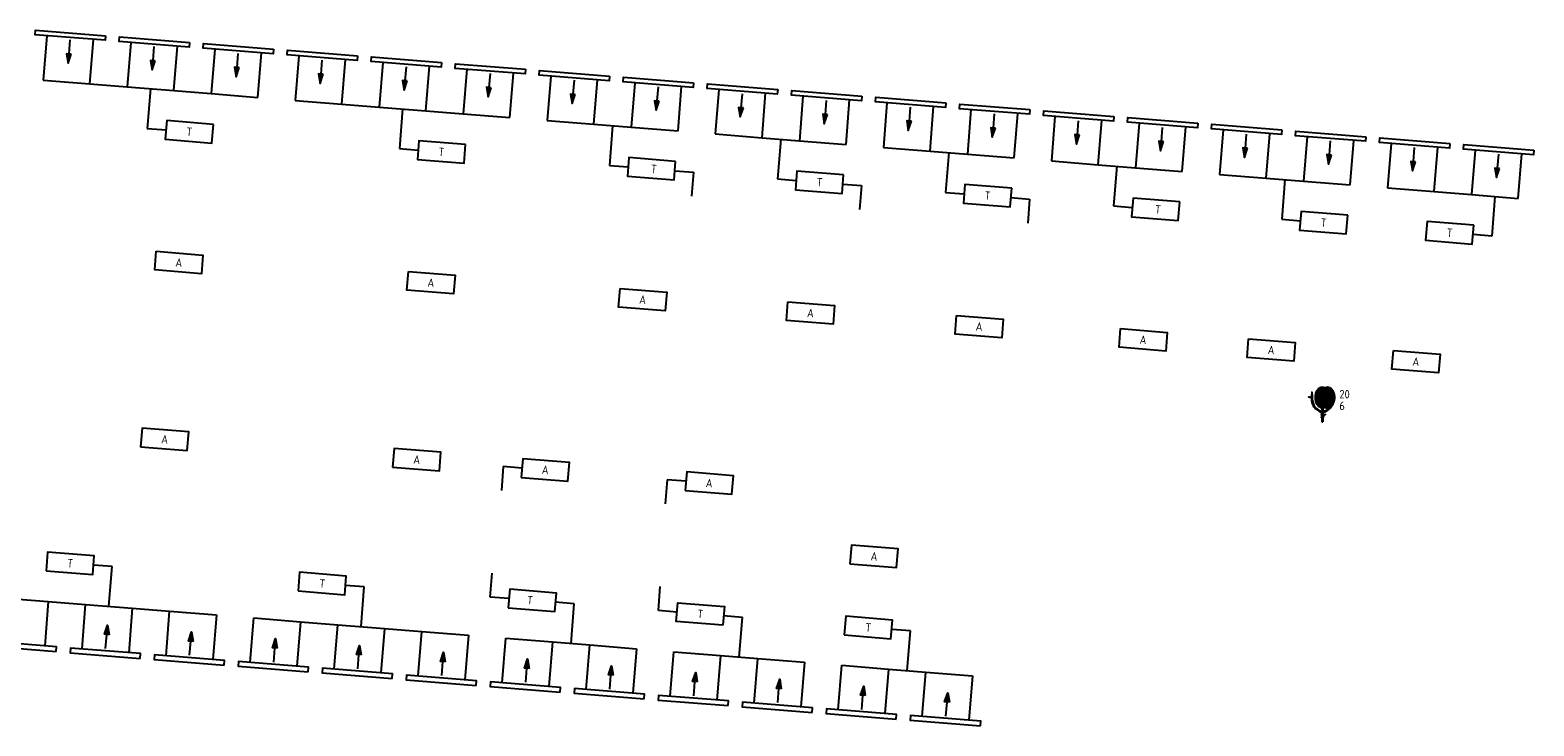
# Model space of a CAD drawing. Extents: x -273 to 65129, y -28384 to 819.
# Tile 3 of 3: x 33017 to 65129, y -14962 to -104. Entities that reach past the tile are written whole.
import ezdxf
from ezdxf.enums import TextEntityAlignment as Align

# ---------------------------------------------------------------- set-up
doc = ezdxf.new("R2010")
doc.units = 0
doc.header["$LTSCALE"] = 200
doc.header["$MEASUREMENT"] = 0
doc.layers.get('0').update_dxf_attribs({"linetype": 'CONTINUOUS'})
for name, color, linetype in [('BB8000--_INVENTARIS', 7, 'CONTINUOUS'), ('DEMONTEREN', 5, 'CONTINUOUS'), ('FA6513--_S240', 240, 'CONTINUOUS'), ('FB6513--_S1', 1, 'CONTINUOUS'), ('FL6513--_BRANDBLUSMAT', 7, 'CONTINUOUS'), ('FL6513--_S7', 7, 'CONTINUOUS'), ('FL6513--_S7_3D', 7, 'CONTINUOUS'), ('NIEUW', 5, 'CONTINUOUS'), ('WL570---_LUCHT-A-BESTAAND', 2, 'CONTINUOUS'), ('WL570---_SYMBOOL-BESTAAND', 1, 'CONTINUOUS')]:
    doc.layers.add(name, color=color, linetype=linetype)
doc.styles.add('B-01', font='isocp.shx')
doc.styles.add('BEVEILIGING', font='iso')
doc.styles.get("Standard").update_dxf_attribs({"font": 'txt', "width": 0.6})

# ---------------------------------------------------------------- blocks, each defined once
blk = doc.blocks.new('*X4')
at = {"color": 0}
for p, q in [((27.01, 211.57), (30.23, 214.78)), ((27.02, 211.31), (30.64, 214.93)), ((27.02, 211.84), (30.05, 214.87)), ((27.04, 211.06), (30.98, 215)), ((27.04, 212.13), (29.86, 214.94)), ((27.07, 210.83), (31.25, 215.01)), ((27.09, 212.44), (29.64, 214.99)), ((27.11, 210.6), (31.48, 214.98)), ((27.16, 212.77), (29.4, 215.01)), ((27.16, 210.39), (31.69, 214.92)), ((27.21, 210.18), (31.88, 214.84)), ((27.27, 213.15), (29.11, 214.99)), ((27.28, 209.98), (32.05, 214.75)), ((27.35, 209.79), (32.21, 214.64)), ((27.44, 209.61), (32.36, 214.53)), ((27.47, 213.62), (28.73, 214.88)), ((27.53, 209.43), (32.5, 214.4)), ((27.63, 209.27), (32.63, 214.26)), ((27.74, 209.11), (32.75, 214.12)), ((27.85, 208.96), (32.86, 213.96)), ((27.98, 208.82), (32.96, 213.8)), ((28.11, 208.69), (33.06, 213.63)), ((28.25, 208.57), (33.14, 213.46)), ((28.41, 208.46), (33.22, 213.27)), ((28.57, 208.35), (33.29, 213.07)), ((28.75, 208.27), (33.35, 212.87)), ((28.95, 208.2), (33.41, 212.66)), ((29.17, 208.16), (33.45, 212.44)), ((29.42, 208.14), (33.49, 212.21)), ((29.72, 208.18), (33.51, 211.97)), ((30.12, 208.31), (33.52, 211.72)), ((30.4, 208.32), (33.53, 211.46)), ((30.58, 208.24), (33.53, 211.19)), ((30.79, 208.18), (33.51, 210.9)), ((31.02, 208.15), (33.45, 210.58)), ((31.28, 208.15), (33.36, 210.22)), ((31.6, 208.2), (33.19, 209.79)), ((32.1, 208.44), (32.87, 209.2))]:
    blk.add_line(p, q, dxfattribs=at)
blk = doc.blocks.new('FS651323')
at = {"layer": 'FA6513--_S240', "elevation": 2}
for points in [[(-2.24, 5.14, 0.077267), (-2.06, 3.98, 0.087029), (-1.58, 3.06, 0.105677), (-0.8, 2.4, 0.12412), (0.05, 2.18, 0.12412)], [(0.05, 2.18, 0.12412), (0.9, 2.4, 0.105677), (1.68, 3.06, 0.000576), (1.68, 3.06, 0.000576)]]:
    blk.add_lwpolyline(points, format="xyb", dxfattribs=at)
at = {"layer": 'FL6513--_S7'}
for p, q in [((-2.79, 5.3, 2), (-2.35, 5.3, 2)), ((-2.35, 5.47, 2), (-2.35, 5.14, 2)), ((-2.29, 5.47, 2), (-2.35, 5.47, 2)), ((-2.35, 5.14, 2), (-2.13, 5.14, 2)), ((-2.29, 6.35, 2), (-2.29, 6.3, 2)), ((-2.29, 6.35, 2), (-2.18, 6.35, 2)), ((-2.26, 6.3, 2), (-2.29, 5.47, 2)), ((-2.29, 6.3, 2), (-2.26, 6.3, 2)), ((-2.21, 6.3, 2), (-2.18, 5.47, 2)), ((-2.18, 6.3, 2), (-2.21, 6.3, 2)), ((-2.18, 6.35, 2), (-2.18, 6.3, 2)), ((-2.18, 5.47, 2), (-2.13, 5.47, 2)), ((-2.13, 5.47, 2), (-2.13, 5.14, 2)), ((-0.17, 1.6, 2), (-0.17, 1.77, 2)), ((-0.17, 1.77, 2), (-0.08, 1.77, 2)), ((-0.11, 1.6, 2), (-0.17, 1.6, 2)), ((-0.17, 0.99, 2), (-0.11, 0.99, 2)), ((-0.17, 0.83, 2), (-0.17, 0.99, 2)), ((-0.08, 0.83, 2), (-0.17, 0.83, 2)), ((-0.11, 0.99, 2), (-0.11, 1.6, 2)), ((-0.08, 2.99, 2), (-0.08, 2.27, 2)), ((-0.08, 2.1, 2), (-0.08, 1.77, 2)), ((-0.08, 0.83, 2), (-0.08, 0, 2)), ((-0.08, 0, 2), (0.08, 0, 2)), ((0.08, 2.99, 2), (0.08, 2.26, 2)), ((0.08, 2.1, 2), (0.08, 1.77, 2)), ((0.08, 1.77, 2), (0.17, 1.77, 2)), ((0.08, 0.83, 2), (0.08, 0, 2)), ((0.17, 0.83, 2), (0.08, 0.83, 2)), ((0.11, 1.6, 2), (0.11, 1.37, 2)), ((0.17, 1.6, 2), (0.11, 1.6, 2)), ((0.31, 1.48, 2), (0.11, 1.37, 2)), ((0.11, 1.14, 2), (0.41, 1.31, 2)), ((0.11, 1.14, 2), (0.11, 0.99, 2)), ((0.11, 0.99, 2), (0.17, 0.99, 2)), ((0.17, 1.77, 2), (0.17, 1.6, 2)), ((0.17, 0.99, 2), (0.17, 0.83, 2)), ((0.41, 1.31, 2), (0.31, 1.48, 2)), ((0.36, 1.4, 2), (0.61, 1.54, 2)), ((0.53, 1.68, 2), (0.7, 1.4, 2))]:
    blk.add_line(p, q, dxfattribs=at)
at = {"layer": 'FL6513--_S7', "elevation": 2}
for points in [[(0.55, 7.25, 0.132141), (0, 7.4, 0.13438), (-0.56, 7.25, 0.106842), (-1.09, 6.75, 0.082314), (-1.42, 6.07, 0.07067), (-1.55, 5.19, 0.07067), (-1.42, 4.32, 0.082314), (-1.09, 3.63, 0.106842), (-0.56, 3.14, 0.13438), (0, 2.98, 0.13438)], [(-0.3, 7.13, 0.074849), (-0.65, 6.75, 0.082314), (-0.98, 6.07, 0.07067), (-1.1, 5.19, 0.07067), (-0.98, 4.32, 0.082314), (-0.65, 3.63, 0.074849), (-0.3, 3.26, 0.13438)], [(-0.08, 7.13, 0.074849), (-0.43, 6.75, 0.082314), (-0.76, 6.07, 0.07067), (-0.88, 5.19, 0.07067), (-0.76, 4.32, 0.082314), (-0.43, 3.63, 0.074849), (-0.08, 3.26, 0.13438)], [(0.14, 7.13, 0.074849), (-0.21, 6.75, 0.082314), (-0.54, 6.07, 0.07067), (-0.66, 5.19, 0.07067), (-0.54, 4.32, 0.082314), (-0.21, 3.63, 0.074849), (0.14, 3.26, 0.13438)], [(-2.32, 5.14, 0.078456), (-2.13, 3.94, 0.087818), (-1.62, 2.99, 0.105396), (-0.82, 2.32, 0.122408), (0.06, 2.1, 0.122408)], [(-2.15, 5.14, 0.077267), (-1.98, 4.01, 0.087029), (-1.51, 3.11, 0.105677), (-0.76, 2.47, 0.12412), (0.06, 2.26, 0.12412)], [(0.06, 2.1, 0.122408), (0.93, 2.32, 0.105396), (1.73, 2.99, 0.037343), (2.02, 3.41, 0.094635)], [(0, 2.98, 0.132141), (0.55, 3.13, 0.106842)], [(0.06, 2.26, 0.12412), (0.87, 2.47, 0.105677), (1.62, 3.11, 0.000576), (1.62, 3.11, 0.093312)]]:
    blk.add_lwpolyline(points, format="xyb", dxfattribs=at)
for points in [[(1.1, 2.98, 0.13438), (1.67, 3.14, 0.106842), (2.2, 3.63, 0.082314), (2.56, 4.39, 0.085944), (2.65, 5.19, 0.07067), (2.53, 6.07, 0.082314), (2.2, 6.75, 0.106842), (1.67, 7.25, 0.13438), (1.1, 7.4, 0.13438), (0.54, 7.25, 0.106842), (0.01, 6.75, 0.082314), (-0.32, 6.07, 0.07067), (-0.44, 5.19, 0.07067), (-0.32, 4.32, 0.082314), (0.01, 3.63, 0.106842), (0.54, 3.14, 0.13438)], [(1.1, 4.58, 0.13438), (1.24, 4.62, 0.106842), (1.38, 4.75, 0.082314), (1.47, 4.94, 0.085944), (1.49, 5.14, 0.07067), (1.46, 5.36, 0.082314), (1.38, 5.53, 0.106842), (1.24, 5.65, 0.13438), (1.1, 5.69, 0.13438), (0.96, 5.65, 0.106842), (0.83, 5.53, 0.082314), (0.75, 5.36, 0.07067), (0.72, 5.14, 0.07067), (0.75, 4.92, 0.082314), (0.83, 4.75, 0.106842), (0.96, 4.62, 0.13438)]]:
    blk.add_lwpolyline(points, format="xyb", close=True, dxfattribs=at)
at = {"layer": 'FL6513--_S7'}
blk.add_circle((-2.84, 5.3, 2), 0.0552, dxfattribs=at)
for centre, start, end in [((0.04, 6.69, 2), 78.4598, 127.6736), ((0.26, 6.69, 2), 78.4598, 127.6736), ((0.48, 6.69, 2), 84.9741, 127.6736), ((0.04, 3.7, 2), 232.3264, 281.5402), ((0.26, 3.7, 2), 232.3264, 281.5402), ((0.48, 3.7, 2), 232.3264, 275.0259)]:
    blk.add_arc(centre, 0.552, start, end, dxfattribs=at)
at = {"layer": 'FL6513--_S7_3D', "invisible_edges": 15}
blk.add_3dface([(-3.28, 8.32, 1), (2.98, 8.32, 1), (2.98, -0.39, 1), (-3.28, -0.39, 1)], dxfattribs=at)
at = {"layer": 'FA6513--_S240', "xscale": 0.625, "yscale": 0.625, "zscale": 0.625}
blk.add_blockref('*X4', (-18.36, -127.04, 2), dxfattribs=at)
at = {"layer": 'BB8000--_INVENTARIS', "width": 0.8}
blk.add_attdef('INVENT', (3.65, -5, 2), '', height=1.8, dxfattribs=at)
at = {"layer": 'FB6513--_S1', "style": 'BEVEILIGING'}
for tag, p in [('LENGTE', (3.65, 5, 2)), ('DIAMETER', (3.65, 2.5, 2))]:
    blk.add_attdef(tag, p, '', height=1.8, dxfattribs=at)
at = {"layer": 'FB6513--_S1', "style": 'BEVEILIGING', "flags": 8}
for tag, p in [('NUMMER', (3.65, 0, 2)), ('LETTER', (3.65, -2.5, 2))]:
    blk.add_attdef(tag, p, '', height=1.8, dxfattribs=at)

msp = doc.modelspace()

# ---------------------------------------------------------------- linework, layer by layer
at = {"layer": 'DEMONTEREN'}
for p, q in [((44061, -2035), (45058, -2115)), ((45058, -2115), (45855, -2179)), ((45456, -2147), (45389, -2994)), ((45855, -2179), (46852, -2259)), ((47649, -2322), (48646, -2402)), ((48646, -2402), (49444, -2466)), ((49045, -2434), (48977, -3281)), ((49444, -2466), (50440, -2546)), ((51238, -2610), (52235, -2689)), ((52235, -2689), (53032, -2753)), ((52633, -2721), (52566, -3569)), ((53032, -2753), (54029, -2833)), ((45389, -2994), (45787, -3026)), ((48977, -3281), (49376, -3313)), ((52566, -3569), (52964, -3600)), ((44638, -12355), (44239, -12323)), ((44569, -13202), (44638, -12355)), ((48226, -12644), (47827, -12612)), ((48158, -13491), (48226, -12644)), ((43174, -13090), (44171, -13170)), ((44171, -13170), (44968, -13234)), ((44968, -13234), (45965, -13315)), ((46762, -13379), (47759, -13459)), ((47759, -13459), (48556, -13523)), ((48556, -13523), (49553, -13603))]:
    msp.add_line(p, q, dxfattribs=at)
at = {"layer": 'NIEUW'}
for p, q in [((46784, -3106), (47183, -3138)), ((47183, -3138), (47142, -3650)), ((50373, -3393), (50771, -3425)), ((50771, -3425), (50730, -3938)), ((53961, -3680), (54360, -3712)), ((54360, -3712), (54319, -4225)), ((43121, -9424), (43080, -9937)), ((43520, -9456), (43121, -9424)), ((46622, -9706), (46581, -10218)), ((47021, -9738), (46622, -9706)), ((42843, -12211), (42885, -11698)), ((46432, -12499), (46473, -11987)), ((43242, -12243), (42843, -12211)), ((46830, -12531), (46432, -12499))]:
    msp.add_line(p, q, dxfattribs=at)
at = {"layer": 'WL570---_LUCHT-A-BESTAAND'}
for p, q in [((33371, -224), (33295, -1174)), ((34292, -1254), (34368, -303)), ((35166, -367), (35090, -1318)), ((36086, -1397), (36162, -447)), ((36960, -511), (36884, -1461)), ((37881, -1541), (37957, -590)), ((38754, -654), (38678, -1605)), ((39675, -1684), (39751, -734)), ((40548, -798), (40472, -1748)), ((41469, -1828), (41545, -878)), ((42343, -941), (42267, -1892)), ((33295, -1174), (34292, -1254)), ((34292, -1254), (35090, -1318)), ((43263, -1972), (43339, -1021)), ((44137, -1085), (44061, -2035)), ((45058, -2115), (45134, -1165)), ((45931, -1229), (45855, -2179)), ((35090, -1318), (36086, -1397)), ((35588, -1357), (35520, -2205)), ((36086, -1397), (36884, -1461)), ((36884, -1461), (37881, -1541)), ((38678, -1605), (39675, -1684)), ((46852, -2259), (46928, -1308)), ((47725, -1372), (47649, -2322)), ((48646, -2402), (48722, -1452)), ((49520, -1516), (49444, -2466)), ((50440, -2546), (50516, -1595)), ((39675, -1684), (40472, -1748)), ((40472, -1748), (41469, -1828)), ((40971, -1788), (40903, -2635)), ((41469, -1828), (42267, -1892)), ((42267, -1892), (43263, -1972)), ((51314, -1659), (51238, -2610)), ((52235, -2689), (52311, -1739)), ((53108, -1803), (53032, -2753)), ((54029, -2833), (54105, -1883)), ((35520, -2205), (35919, -2237)), ((54902, -1949), (54826, -2899)), ((55823, -2979), (55899, -2029)), ((56697, -2092), (56620, -3043)), ((57617, -3122), (57693, -2172)), ((58491, -2236), (58415, -3186)), ((59412, -3266), (59488, -2316)), ((60285, -2379), (60209, -3330)), ((61206, -3410), (61282, -2459)), ((62079, -2523), (62003, -3473)), ((40903, -2635), (41302, -2667)), ((63000, -3553), (63076, -2603)), ((63874, -2667), (63798, -3617)), ((64794, -3697), (64870, -2746)), ((54826, -2899), (55823, -2979)), ((55823, -2979), (56620, -3043)), ((56222, -3011), (56154, -3858)), ((56620, -3043), (57617, -3122)), ((58415, -3186), (59412, -3266)), ((59412, -3266), (60209, -3330)), ((59810, -3298), (59743, -4145)), ((60209, -3330), (61206, -3410)), ((62003, -3473), (63000, -3553)), ((63000, -3553), (63798, -3617)), ((63798, -3617), (64794, -3697)), ((64296, -3657), (64228, -4504)), ((56154, -3858), (56553, -3890)), ((59743, -4145), (60141, -4177)), ((64228, -4504), (63829, -4472)), ((34769, -11561), (34371, -11529)), ((34701, -12408), (34769, -11561)), ((40152, -11994), (39753, -11962)), ((40084, -12841), (40152, -11994)), ((32409, -12224), (33405, -12304)), ((33405, -12304), (33329, -13254)), ((33405, -12304), (34203, -12368)), ((34126, -13319), (34203, -12368)), ((34203, -12368), (35200, -12448)), ((35200, -12448), (35123, -13399)), ((35200, -12448), (35997, -12513)), ((35921, -13463), (35997, -12513)), ((35997, -12513), (36994, -12593)), ((36994, -12593), (36917, -13543)), ((37715, -13607), (37791, -12657)), ((37791, -12657), (38788, -12737)), ((38788, -12737), (38712, -13687)), ((38788, -12737), (39585, -12801)), ((39509, -13752), (39585, -12801)), ((39585, -12801), (40582, -12881)), ((40582, -12881), (40506, -13832)), ((40582, -12881), (41380, -12946)), ((41303, -13896), (41380, -12946)), ((41380, -12946), (42376, -13026)), ((42376, -13026), (42300, -13976)), ((43097, -14040), (43174, -13090)), ((51814, -12932), (51416, -12900)), ((51746, -13780), (51814, -12932)), ((44171, -13170), (44094, -14121)), ((44892, -14185), (44968, -13234)), ((45965, -13315), (45888, -14265)), ((46686, -14329), (46762, -13379)), ((47759, -13459), (47683, -14409)), ((48480, -14473), (48556, -13523)), ((49553, -13603), (49477, -14554)), ((50274, -14618), (50351, -13667)), ((50351, -13667), (51347, -13748)), ((51347, -13748), (51271, -14698)), ((51347, -13748), (52145, -13812)), ((52068, -14762), (52145, -13812)), ((52145, -13812), (53142, -13892)), ((53142, -13892), (53065, -14842))]:
    msp.add_line(p, q, dxfattribs=at)
at = {"layer": 'WL570---_SYMBOOL-BESTAAND', "linetype": 'ByBlock'}
for points in [[(34627, -224), (34619, -323), (33123, -204), (33131, -104)], [(36421, -367), (36413, -467), (34918, -347), (34926, -248)], [(33893, -616), (33793, -608), (33827, -812)], [(38215, -511), (38207, -611), (36712, -491), (36720, -391)], [(40009, -654), (40001, -754), (38506, -634), (38514, -535)], [(35687, -760), (35587, -752), (35621, -955)], [(37481, -904), (37382, -896), (37416, -1099)], [(41804, -798), (41796, -898), (40300, -778), (40308, -678)], [(43598, -942), (43590, -1041), (42095, -922), (42103, -822)], [(39276, -1047), (39176, -1039), (39210, -1243)], [(41070, -1191), (40970, -1183), (41004, -1386)], [(45392, -1085), (45384, -1185), (43889, -1065), (43897, -965)], [(47186, -1229), (47178, -1328), (45683, -1209), (45691, -1109)], [(48981, -1372), (48973, -1472), (47477, -1352), (47485, -1253)], [(42864, -1334), (42764, -1326), (42798, -1530)], [(44658, -1478), (44559, -1470), (44593, -1673)], [(50775, -1516), (50767, -1615), (49272, -1496), (49280, -1396)], [(52569, -1659), (52561, -1759), (51066, -1639), (51074, -1540)], [(46453, -1621), (46353, -1613), (46387, -1817)], [(48247, -1765), (48147, -1757), (48181, -1960)], [(50041, -1909), (49942, -1901), (49975, -2104)], [(54363, -1803), (54355, -1903), (52860, -1783), (52868, -1683)], [(56157, -1949), (56150, -2049), (54654, -1929), (54662, -1829)], [(51835, -2052), (51736, -2044), (51770, -2247)], [(53630, -2196), (53530, -2188), (53564, -2391)], [(57952, -2092), (57944, -2192), (56449, -2072), (56457, -1973)], [(59746, -2236), (59738, -2336), (58243, -2216), (58251, -2116)], [(55424, -2342), (55324, -2334), (55358, -2537)], [(57218, -2485), (57118, -2477), (57152, -2681)], [(61540, -2380), (61532, -2479), (60037, -2360), (60045, -2260)], [(63335, -2523), (63327, -2623), (61831, -2503), (61839, -2403)], [(65129, -2667), (65121, -2766), (63626, -2647), (63634, -2547)], [(59012, -2629), (58913, -2621), (58947, -2824)], [(60807, -2772), (60707, -2764), (60741, -2968)], [(62601, -2916), (62501, -2908), (62535, -3111)], [(64395, -3059), (64295, -3051), (64329, -3255)], [(34704, -13014), (34604, -13006), (34670, -12810)], [(33571, -13374), (33579, -13275), (32084, -13154), (32076, -13254)], [(36498, -13158), (36398, -13150), (36464, -12955)], [(38292, -13303), (38193, -13295), (38259, -13099)], [(35366, -13519), (35374, -13419), (33878, -13299), (33870, -13398)], [(37160, -13663), (37168, -13563), (35673, -13443), (35665, -13543)], [(40087, -13447), (39987, -13439), (40053, -13244)], [(41881, -13591), (41781, -13583), (41847, -13388)], [(38954, -13807), (38962, -13708), (37467, -13587), (37459, -13687)], [(40748, -13952), (40756, -13852), (39261, -13732), (39253, -13831)], [(43675, -13736), (43575, -13728), (43641, -13532)], [(45469, -13880), (45369, -13872), (45435, -13677)], [(42542, -14096), (42550, -13996), (41055, -13876), (41047, -13976)], [(44337, -14240), (44345, -14141), (42849, -14020), (42841, -14120)], [(47263, -14024), (47164, -14016), (47230, -13821)], [(49058, -14169), (48958, -14161), (49024, -13965)], [(50852, -14313), (50752, -14305), (50818, -14110)], [(46131, -14385), (46139, -14285), (44644, -14165), (44636, -14264)], [(47925, -14529), (47933, -14429), (46438, -14309), (46430, -14409)], [(52646, -14457), (52546, -14449), (52612, -14254)], [(49719, -14673), (49727, -14574), (48232, -14453), (48224, -14553)], [(51513, -14818), (51521, -14718), (50026, -14598), (50018, -14697)], [(53308, -14962), (53316, -14862), (51820, -14742), (51812, -14842)]]:
    msp.add_lwpolyline(points, close=True, dxfattribs=at)
for points in [[(33867, -313), (33843, -612)], [(35661, -457), (35637, -756)], [(37455, -601), (37432, -900)], [(39250, -744), (39226, -1043)], [(41044, -888), (41020, -1187)], [(42838, -1031), (42814, -1330)], [(44633, -1175), (44609, -1474)], [(46427, -1318), (46403, -1617)], [(48221, -1462), (48197, -1761)], [(50015, -1605), (49991, -1905)], [(51810, -1749), (51786, -2048)], [(53604, -1893), (53580, -2192)], [(55398, -2039), (55374, -2338)], [(57192, -2182), (57168, -2481)], [(58986, -2326), (58963, -2625)], [(60781, -2469), (60757, -2768)], [(62575, -2613), (62551, -2912)], [(64369, -2756), (64345, -3055)], [(34630, -13309), (34654, -13010)], [(36424, -13453), (36448, -13154)], [(38218, -13598), (38242, -13299)], [(40013, -13742), (40037, -13443)], [(41807, -13886), (41831, -13587)], [(43601, -14031), (43625, -13732)], [(45395, -14175), (45419, -13876)], [(47189, -14319), (47213, -14020)], [(48984, -14464), (49008, -14165)], [(50778, -14608), (50802, -14309)], [(52572, -14752), (52596, -14453)]]:
    msp.add_lwpolyline(points, dxfattribs=at)
at = {"layer": 'WL570---_SYMBOOL-BESTAAND'}
for points in [[(36932, -2117), (35935, -2037), (35903, -2436), (36900, -2516), (36932, -2117)], [(42314, -2548), (41318, -2468), (41286, -2867), (42283, -2946), (42314, -2548)], [(46800, -2907), (45803, -2827), (45771, -3226), (46768, -3305), (46800, -2907)], [(50389, -3194), (49392, -3114), (49360, -3513), (50357, -3592), (50389, -3194)], [(53977, -3481), (52980, -3401), (52948, -3800), (53945, -3880), (53977, -3481)], [(57565, -3770), (56569, -3691), (56537, -4089), (57534, -4169), (57565, -3770)], [(61154, -4057), (60157, -3978), (60125, -4376), (61122, -4456), (61154, -4057)], [(63845, -4273), (62849, -4193), (62817, -4592), (63813, -4672), (63845, -4273)], [(35711, -4828), (36708, -4908), (36676, -5307), (35680, -5227), (35711, -4828)], [(41094, -5259), (42091, -5339), (42059, -5737), (41062, -5658), (41094, -5259)], [(45616, -5621), (46613, -5701), (46581, -6099), (45584, -6020), (45616, -5621)], [(49199, -5908), (50196, -5987), (50164, -6386), (49167, -6306), (49199, -5908)], [(52800, -6196), (53797, -6275), (53765, -6674), (52768, -6594), (52800, -6196)], [(56302, -6478), (57299, -6558), (57267, -6957), (56270, -6877), (56302, -6478)], [(59037, -6697), (60034, -6777), (60002, -7176), (59005, -7096), (59037, -6697)], [(62127, -6944), (63124, -7024), (63092, -7423), (62095, -7343), (62127, -6944)], [(35377, -9001), (36373, -9082), (36405, -8683), (35409, -8603), (35377, -9001)], [(40759, -9435), (41756, -9515), (41788, -9116), (40791, -9036), (40759, -9435)], [(43504, -9655), (44500, -9736), (44532, -9337), (43536, -9257), (43504, -9655)], [(47005, -9937), (48002, -10017), (48034, -9619), (47037, -9538), (47005, -9937)], [(50524, -11501), (51521, -11581), (51553, -11182), (50557, -11102), (50524, -11501)], [(33358, -11648), (34355, -11728), (34387, -11330), (33390, -11249), (33358, -11648)], [(38740, -12081), (39737, -12161), (39769, -11763), (38773, -11682), (38740, -12081)], [(43226, -12442), (44223, -12522), (44255, -12124), (43258, -12043), (43226, -12442)], [(47811, -12811), (46814, -12731), (46846, -12332), (47843, -12412), (47811, -12811)], [(50403, -13020), (51400, -13100), (51432, -12701), (50435, -12621), (50403, -13020)]]:
    msp.add_lwpolyline(points, dxfattribs=at)
at = {"layer": 'WL570---_SYMBOOL-BESTAAND', "linetype": 'ByBlock'}
for points in [[(33893, -616), (33793, -608), (33827, -812)], [(35687, -760), (35587, -752), (35621, -955)], [(37481, -904), (37382, -896), (37416, -1099)], [(39276, -1047), (39176, -1039), (39210, -1243)], [(41070, -1191), (40970, -1183), (41004, -1386)], [(42864, -1334), (42764, -1326), (42798, -1530)], [(44658, -1478), (44559, -1470), (44593, -1673)], [(46453, -1621), (46353, -1613), (46387, -1817)], [(48247, -1765), (48147, -1757), (48181, -1960)], [(50041, -1909), (49942, -1901), (49975, -2104)], [(51835, -2052), (51736, -2044), (51770, -2247)], [(53630, -2196), (53530, -2188), (53564, -2391)], [(55424, -2342), (55324, -2334), (55358, -2537)], [(57218, -2485), (57118, -2477), (57152, -2681)], [(59012, -2629), (58913, -2621), (58947, -2824)], [(60807, -2772), (60707, -2764), (60741, -2968)], [(62601, -2916), (62501, -2908), (62535, -3111)], [(64395, -3059), (64295, -3051), (64329, -3255)], [(34704, -13014), (34604, -13006), (34670, -12810)], [(36498, -13158), (36398, -13150), (36464, -12955)], [(38292, -13303), (38193, -13295), (38259, -13099)], [(40087, -13447), (39987, -13439), (40053, -13244)], [(41881, -13591), (41781, -13583), (41847, -13388)], [(43675, -13736), (43575, -13728), (43641, -13532)], [(45469, -13880), (45369, -13872), (45435, -13677)], [(47263, -14024), (47164, -14016), (47230, -13821)], [(49058, -14169), (48958, -14161), (49024, -13965)], [(50852, -14313), (50752, -14305), (50818, -14110)], [(52646, -14457), (52546, -14449), (52612, -14254)]]:
    msp.add_solid(points, dxfattribs=at)

# ---------------------------------------------------------------- block references
at = {"layer": 'FL6513--_BRANDBLUSMAT', "xscale": 100, "yscale": 100, "zscale": 100}
msp.add_blockref('FS651323', (60610, -8469), dxfattribs=at).add_auto_attribs({'LENGTE': '20', 'DIAMETER': '6'})

# ---------------------------------------------------------------- texts
at = {"layer": 'WL570---_LUCHT-A-BESTAAND', "color": 3, "style": 'B-01'}
for s, rotation, p in [('T', 355.4253, (36417, -2276)), ('T', 355.4253, (41800, -2707)), ('T', 355.4253, (46336, -3070)), ('T', 355.4253, (49874, -3353)), ('T', 355.4253, (53463, -3640)), ('T', 355.4253, (57101, -3934)), ('T', 355.4253, (60640, -4217)), ('T', 355.4253, (63331, -4432)), ('A', 355.4253, (36194, -5068)), ('A', 355.4253, (41577, -5498)), ('A', 355.4253, (46098, -5860)), ('A', 355.4253, (49682, -6147)), ('A', 355.4253, (53283, -6435)), ('A', 355.4253, (56784, -6717)), ('A', 355.4253, (59519, -6936)), ('A', 355.4253, (62609, -7184)), ('A', 355.4, (35891, -8842)), ('A', 355.4, (41274, -9275)), ('A', 355.4, (44018, -9496)), ('A', 355.4, (47519, -9778)), ('A', 355.4, (51039, -11341)), ('T', 355.4, (47329, -12572))]:
    msp.add_text(s, height=180, rotation=rotation, dxfattribs=at).set_placement(p, align=Align.MIDDLE_CENTER)
at = {"layer": 'WL570---_LUCHT-A-BESTAAND', "color": 3, "style": 'B-01', "text_generation_flag": 2}
for p in [(33872, -11489), (39255, -11922), (43691, -12279), (50917, -12860)]:
    msp.add_text('T', height=180, rotation=355.4, dxfattribs=at).set_placement(p, align=Align.MIDDLE_CENTER)

doc.saveas('drawing.dxf')
